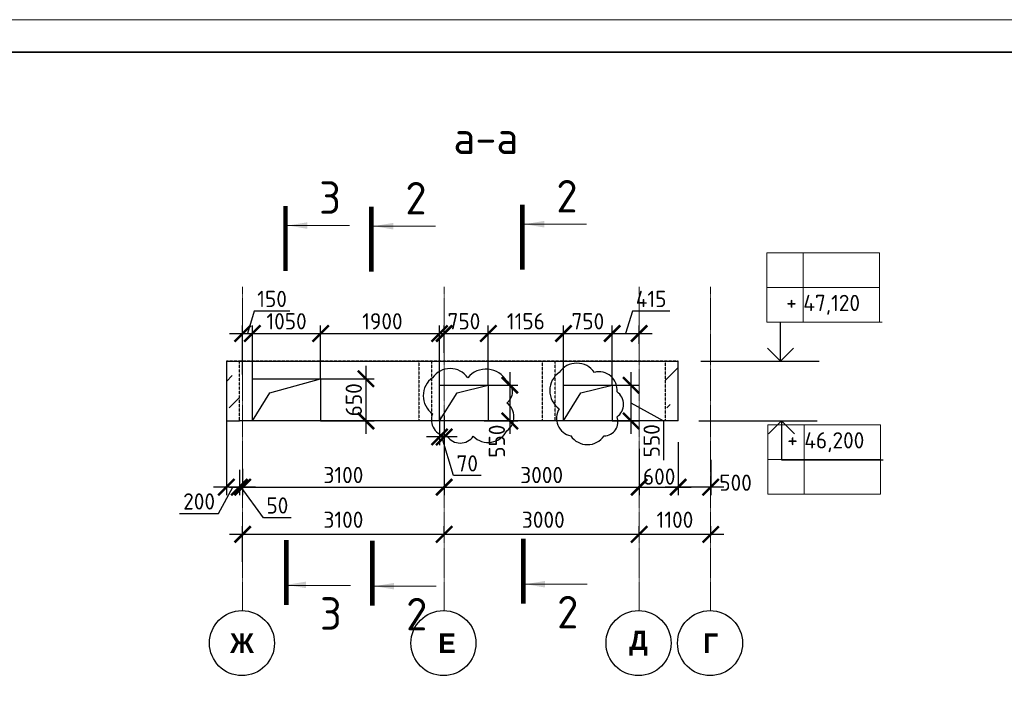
# Model space of a CAD drawing. Header units: millimetres. Extents: x 247266 to 730847, y -636031 to 10052.
# Tile 94 of 256: x 527797 to 542944, y -363981 to -353758. Entities that reach past the tile are written whole.
import ezdxf

# ---------------------------------------------------------------- set-up
doc = ezdxf.new("R2010")
doc.units = ezdxf.units.MM
for name, pattern in [('______5', [1100, 800, -100, 100, -100]), ('________', [0]), ('HIDDEN2', [4.7625, 3.175, -1.5875]), ('осевая', [50.8, 31.75, -6.35, 6.35, -6.35])]:
    doc.linetypes.add(name, pattern=pattern)
for name, color, linetype, lineweight in [('RAZMER', 7, 'Continuous', 15), ('Standard', 7, 'Continuous', 25), ('АС-Таблицы', 7, 'Continuous', 20), ('Оси', 7, '______5', 18), ('отметки', 7, 'Continuous', 18), ('ТОНКИЕ', 7, 'Continuous', 9), ('Узлы', 7, 'Continuous', 0)]:
    doc.layers.add(name, color=color, linetype=linetype, lineweight=lineweight)
for name, color, linetype in [('Исправления', 1, 'Continuous'), ('РАЗМЕРЫ', 7, 'Continuous'), ('ТОЛСТЫЕ_ОСНОВНЫЕ', 7, 'Continuous')]:
    doc.layers.add(name, color=color, linetype=linetype)
doc.styles.add('Century Gothic', font='GOTHIC.TTF')
doc.styles.add('GOST-2.304_Type-B', font='GOST_Common.ttf')
doc.styles.add('ГОСТ', font='GOST_Common.ttf')
doc.dimstyles.new('СПДС', dxfattribs={"dimscale": 100, "dimtxt": 2.5, "dimasz": 2.5, "dimexe": 1.25, "dimexo": 0, "dimtad": 1, "dimdec": 0, "dimtxsty": 'GOST-2.304_Type-B', "dimblk": 'ARCHTICK', "dimcen": 2.5, "dimdle": 2, "dimadec": 0, "dimazin": 2, "dimtfac": 0.75, "dimtdec": 0, "dimtmove": 1, "dimatfit": 3, "dimfxl": 1, "dimtolj": 1, "dimarcsym": 1})

# ---------------------------------------------------------------- blocks, each defined once
blk = doc.blocks.new('*U3687')
at = {"layer": 'ТОЛСТЫЕ_ОСНОВНЫЕ', "lineweight": 35}
blk.add_lwpolyline([(20, 5), (589, 5), (589, 415), (20, 415)], close=True, dxfattribs=at)
at = {"layer": 'ТОНКИЕ'}
blk.add_lwpolyline([(0, 0), (594, 0), (594, 420), (0, 420)], close=True, dxfattribs=at)
blk = doc.blocks.new('_ArchTick')
at = {"color": 0, "linetype": 'ByBlock', "const_width": 0.15}
blk.add_lwpolyline([(-0.5, -0.5), (0.5, 0.5)], dxfattribs=at)
blk = doc.blocks.new('*D3489')
at = {"color": 0, "lineweight": -2}
for p, q in [((550176, -361675), (550176, -361550)), ((551276, -361675), (551276, -361550)), ((551476, -361675), (549976, -361675))]:
    blk.add_line(p, q, dxfattribs=at)
at = {"layer": 'DEFPOINTS', "color": 0, "ltscale": 100}
for p in [(550176, -361675), (550176, -361675), (551276, -361675)]:
    blk.add_point(p, dxfattribs=at)
at = {"color": 0, "lineweight": -2, "ltscale": 100, "xscale": 250, "yscale": 250, "zscale": 250, "rotation": 180}
blk.add_blockref('_ArchTick', (550176, -361675), dxfattribs=at)
at = {"color": 0, "lineweight": -2, "ltscale": 100, "xscale": 250, "yscale": 250, "zscale": 250}
blk.add_blockref('_ArchTick', (551276, -361675), dxfattribs=at)
at = {"color": 0, "lineweight": 0, "ltscale": 100, "insert": (550726, -361450), "char_height": 250, "width": 83333.33, "attachment_point": 5, "style": 'GOST-2.304_Type-B'}
blk.add_mtext('\\A1;1100', dxfattribs=at)
blk = doc.blocks.new('*D3490')
at = {"color": 0, "lineweight": -2}
for p, q in [((547176, -361675), (547176, -361550)), ((550176, -361675), (550176, -361550)), ((550376, -361675), (546976, -361675))]:
    blk.add_line(p, q, dxfattribs=at)
at = {"layer": 'DEFPOINTS', "color": 0, "ltscale": 100}
for p in [(547176, -361675), (547176, -361675), (550176, -361675)]:
    blk.add_point(p, dxfattribs=at)
at = {"color": 0, "lineweight": -2, "ltscale": 100, "xscale": 250, "yscale": 250, "zscale": 250, "rotation": 180}
blk.add_blockref('_ArchTick', (547176, -361675), dxfattribs=at)
at = {"color": 0, "lineweight": -2, "ltscale": 100, "xscale": 250, "yscale": 250, "zscale": 250}
blk.add_blockref('_ArchTick', (550176, -361675), dxfattribs=at)
at = {"color": 0, "lineweight": 0, "ltscale": 100, "insert": (548701, -361450), "char_height": 250, "width": 83333.33, "attachment_point": 5, "style": 'GOST-2.304_Type-B'}
blk.add_mtext('\\A1;3000', dxfattribs=at)
blk = doc.blocks.new('*D3491')
at = {"color": 0, "lineweight": -2}
for p, q in [((544076, -362099), (544076, -361550)), ((547176, -361675), (547176, -361550)), ((547376, -361675), (543876, -361675))]:
    blk.add_line(p, q, dxfattribs=at)
at = {"layer": 'DEFPOINTS', "color": 0, "ltscale": 100}
for p in [(544076, -361675), (547176, -361675), (544076, -362099)]:
    blk.add_point(p, dxfattribs=at)
at = {"color": 0, "lineweight": -2, "ltscale": 100, "xscale": 250, "yscale": 250, "zscale": 250, "rotation": 180}
blk.add_blockref('_ArchTick', (544076, -361675), dxfattribs=at)
at = {"color": 0, "lineweight": -2, "ltscale": 100, "xscale": 250, "yscale": 250, "zscale": 250}
blk.add_blockref('_ArchTick', (547176, -361675), dxfattribs=at)
at = {"color": 0, "lineweight": 0, "ltscale": 100, "insert": (545626, -361450), "char_height": 250, "width": 83333.33, "attachment_point": 5, "style": 'GOST-2.304_Type-B'}
blk.add_mtext('\\A1;3100', dxfattribs=at)
blk = doc.blocks.new('*D3523')
at = {"color": 0, "lineweight": -2}
for p, q in [((561768, -361888), (559818, -361888)), ((560018, -361888), (560018, -362013)), ((561568, -361888), (561568, -362013))]:
    blk.add_line(p, q, dxfattribs=at)
at = {"layer": 'DEFPOINTS', "color": 0, "ltscale": 100}
for p in [(560018, -361888), (560018, -361888), (561568, -361888)]:
    blk.add_point(p, dxfattribs=at)
at = {"color": 0, "lineweight": -2, "ltscale": 100, "xscale": 250, "yscale": 250, "zscale": 250, "rotation": 180}
blk.add_blockref('_ArchTick', (560018, -361888), dxfattribs=at)
at = {"color": 0, "lineweight": -2, "ltscale": 100, "xscale": 250, "yscale": 250, "zscale": 250}
blk.add_blockref('_ArchTick', (561568, -361888), dxfattribs=at)
at = {"color": 0, "lineweight": 0, "ltscale": 100, "insert": (560793, -361663), "char_height": 250, "width": 83333.33, "attachment_point": 5, "style": 'GOST-2.304_Type-B'}
blk.add_mtext('\\A1;1550', dxfattribs=at)
blk = doc.blocks.new('*D3524')
at = {"color": 0, "lineweight": -2}
for p, q in [((560218, -361888), (554118, -361888)), ((554318, -361888), (554318, -362013)), ((560018, -361888), (560018, -362013))]:
    blk.add_line(p, q, dxfattribs=at)
at = {"layer": 'DEFPOINTS', "color": 0, "ltscale": 100}
for p in [(554318, -361888), (554318, -361888), (560018, -361888)]:
    blk.add_point(p, dxfattribs=at)
at = {"color": 0, "lineweight": -2, "ltscale": 100, "xscale": 250, "yscale": 250, "zscale": 250, "rotation": 180}
blk.add_blockref('_ArchTick', (554318, -361888), dxfattribs=at)
at = {"color": 0, "lineweight": -2, "ltscale": 100, "xscale": 250, "yscale": 250, "zscale": 250}
blk.add_blockref('_ArchTick', (560018, -361888), dxfattribs=at)
at = {"color": 0, "lineweight": 0, "ltscale": 100, "insert": (557193, -361663), "char_height": 250, "width": 83333.33, "attachment_point": 5, "style": 'GOST-2.304_Type-B'}
blk.add_mtext('\\A1;5700', dxfattribs=at)
blk = doc.blocks.new('NSY101')
at = {"color": 0, "linetype": 'ByBlock', "lineweight": -2}
blk.add_circle((0, 0), 50, dxfattribs=at)
blk = doc.blocks.new('*D3492')
at = {"color": 0, "lineweight": -2}
for p, q in [((537327, -361675), (537327, -361550)), ((538427, -361675), (538427, -361550)), ((538627, -361675), (537127, -361675))]:
    blk.add_line(p, q, dxfattribs=at)
at = {"layer": 'DEFPOINTS', "color": 0, "ltscale": 100}
for p in [(537327, -361675), (537327, -361675), (538427, -361675)]:
    blk.add_point(p, dxfattribs=at)
at = {"color": 0, "lineweight": -2, "ltscale": 100, "xscale": 250, "yscale": 250, "zscale": 250, "rotation": 180}
blk.add_blockref('_ArchTick', (537327, -361675), dxfattribs=at)
at = {"color": 0, "lineweight": -2, "ltscale": 100, "xscale": 250, "yscale": 250, "zscale": 250}
blk.add_blockref('_ArchTick', (538427, -361675), dxfattribs=at)
at = {"color": 0, "lineweight": 0, "ltscale": 100, "insert": (537877, -361450), "char_height": 250, "width": 83333.33, "attachment_point": 5, "style": 'GOST-2.304_Type-B'}
blk.add_mtext('\\A1;1100', dxfattribs=at)
blk = doc.blocks.new('*D3493')
at = {"color": 0, "lineweight": -2}
for p, q in [((534327, -361675), (534327, -361550)), ((537327, -361675), (537327, -361550)), ((537527, -361675), (534127, -361675))]:
    blk.add_line(p, q, dxfattribs=at)
at = {"layer": 'DEFPOINTS', "color": 0, "ltscale": 100}
for p in [(534327, -361675), (534327, -361675), (537327, -361675)]:
    blk.add_point(p, dxfattribs=at)
at = {"color": 0, "lineweight": -2, "ltscale": 100, "xscale": 250, "yscale": 250, "zscale": 250, "rotation": 180}
blk.add_blockref('_ArchTick', (534327, -361675), dxfattribs=at)
at = {"color": 0, "lineweight": -2, "ltscale": 100, "xscale": 250, "yscale": 250, "zscale": 250}
blk.add_blockref('_ArchTick', (537327, -361675), dxfattribs=at)
at = {"color": 0, "lineweight": 0, "ltscale": 100, "insert": (535852, -361450), "char_height": 250, "width": 83333.33, "attachment_point": 5, "style": 'GOST-2.304_Type-B'}
blk.add_mtext('\\A1;3000', dxfattribs=at)
blk = doc.blocks.new('*D3494')
at = {"color": 0, "lineweight": -2}
for p, q in [((531227, -362099), (531227, -361550)), ((534327, -361675), (534327, -361550)), ((534527, -361675), (531027, -361675))]:
    blk.add_line(p, q, dxfattribs=at)
at = {"layer": 'DEFPOINTS', "color": 0, "ltscale": 100}
for p in [(531227, -361675), (534327, -361675), (531227, -362099)]:
    blk.add_point(p, dxfattribs=at)
at = {"color": 0, "lineweight": -2, "ltscale": 100, "xscale": 250, "yscale": 250, "zscale": 250, "rotation": 180}
blk.add_blockref('_ArchTick', (531227, -361675), dxfattribs=at)
at = {"color": 0, "lineweight": -2, "ltscale": 100, "xscale": 250, "yscale": 250, "zscale": 250}
blk.add_blockref('_ArchTick', (534327, -361675), dxfattribs=at)
at = {"color": 0, "lineweight": 0, "ltscale": 100, "insert": (532777, -361450), "char_height": 250, "width": 83333.33, "attachment_point": 5, "style": 'GOST-2.304_Type-B'}
blk.add_mtext('\\A1;3100', dxfattribs=at)
blk = doc.blocks.new('*D3495')
at = {"layer": 'DEFPOINTS', "color": 0, "ltscale": 100}
for p in [(537927, -360255), (538427, -360527), (537927, -360949)]:
    blk.add_point(p, dxfattribs=at)
at = {"layer": 'РАЗМЕРЫ', "color": 0, "lineweight": -2}
for p, q in [((537927, -360255), (537927, -361074)), ((538427, -360527), (538427, -361074)), ((538627, -360949), (537727, -360949))]:
    blk.add_line(p, q, dxfattribs=at)
at = {"layer": 'РАЗМЕРЫ', "color": 0, "lineweight": -2, "ltscale": 100, "xscale": 250, "yscale": 250, "zscale": 250, "rotation": 180}
blk.add_blockref('_ArchTick', (537927, -360949), dxfattribs=at)
at = {"layer": 'РАЗМЕРЫ', "color": 0, "lineweight": -2, "ltscale": 100, "xscale": 250, "yscale": 250, "zscale": 250}
blk.add_blockref('_ArchTick', (538427, -360949), dxfattribs=at)
at = {"layer": 'РАЗМЕРЫ', "color": 0, "lineweight": 0, "ltscale": 100, "insert": (538810, -360880), "char_height": 250, "attachment_point": 5, "style": 'GOST-2.304_Type-B'}
blk.add_mtext('\\A1;500', dxfattribs=at)
blk = doc.blocks.new('*D3496')
at = {"layer": 'DEFPOINTS', "color": 0, "ltscale": 100}
for p in [(531177, -360683), (531227, -360667), (531177, -360949)]:
    blk.add_point(p, dxfattribs=at)
at = {"layer": 'РАЗМЕРЫ', "color": 0, "lineweight": -2}
for p, q in [((531177, -360683), (531177, -361074)), ((531227, -360667), (531227, -361074)), ((531427, -360949), (530977, -360949)), ((531549, -361418), (531202, -360949)), ((531974, -361418), (531549, -361418))]:
    blk.add_line(p, q, dxfattribs=at)
at = {"layer": 'РАЗМЕРЫ', "color": 0, "lineweight": -2, "ltscale": 100, "xscale": 250, "yscale": 250, "zscale": 250}
blk.add_blockref('_ArchTick', (531177, -360949), dxfattribs=at)
at = {"layer": 'РАЗМЕРЫ', "color": 0, "lineweight": -2, "ltscale": 100, "xscale": 250, "yscale": 250, "zscale": 250, "rotation": 180}
blk.add_blockref('_ArchTick', (531227, -360949), dxfattribs=at)
at = {"layer": 'РАЗМЕРЫ', "color": 0, "lineweight": 0, "ltscale": 100, "insert": (531761, -361230), "char_height": 250, "attachment_point": 5, "style": 'GOST-2.304_Type-B'}
blk.add_mtext('\\A1;50', dxfattribs=at)
blk = doc.blocks.new('*D3497')
at = {"layer": 'DEFPOINTS', "color": 0, "ltscale": 100}
for p in [(530977, -359730), (531177, -360683), (530977, -360949)]:
    blk.add_point(p, dxfattribs=at)
at = {"layer": 'РАЗМЕРЫ', "color": 0, "lineweight": -2}
for p, q in [((530977, -359730), (530977, -361074)), ((531177, -360683), (531177, -361074)), ((531377, -360949), (530777, -360949)), ((530857, -361356), (531077, -360949)), ((530257, -361356), (530857, -361356))]:
    blk.add_line(p, q, dxfattribs=at)
at = {"layer": 'РАЗМЕРЫ', "color": 0, "lineweight": -2, "ltscale": 100, "xscale": 250, "yscale": 250, "zscale": 250, "rotation": 180}
blk.add_blockref('_ArchTick', (530977, -360949), dxfattribs=at)
at = {"layer": 'РАЗМЕРЫ', "color": 0, "lineweight": -2, "ltscale": 100, "xscale": 250, "yscale": 250, "zscale": 250}
blk.add_blockref('_ArchTick', (531177, -360949), dxfattribs=at)
at = {"layer": 'РАЗМЕРЫ', "color": 0, "lineweight": 0, "ltscale": 100, "insert": (530557, -361168), "char_height": 250, "attachment_point": 5, "style": 'GOST-2.304_Type-B'}
blk.add_mtext('\\A1;200', dxfattribs=at)
blk = doc.blocks.new('*T3498')
at = {"layer": 'DEFPOINTS', "color": 8, "linetype": 'ByBlock', "lineweight": 0}
for p, q in [((0, 1067), (1734, 1067)), ((0, 0), (0, 1067)), ((561, 0), (561, 1067)), ((1734, 0), (1734, 1067)), ((0, 533), (1734, 533)), ((0, 0), (1734, 0))]:
    blk.add_line(p, q, dxfattribs=at)
at = {"layer": 'АС-Таблицы', "color": 0, "char_height": 250, "style": 'ГОСТ'}
for s, insert, width, attachment_point in [('+', (461, 967), 361.22, 3), ('46,200', (561, 800), 1173.09, 4)]:
    blk.add_mtext(s, dxfattribs=dict(at, insert=insert, width=width, attachment_point=attachment_point))
blk = doc.blocks.new('*T3511')
at = {"layer": 'DEFPOINTS', "color": 8, "linetype": 'ByBlock', "lineweight": 0}
for p, q in [((0, 0), (1734, 0)), ((0, 0), (0, -1067)), ((561, 0), (561, -1067)), ((1734, 0), (1734, -1067)), ((0, -533), (1734, -533)), ((0, -1067), (1734, -1067))]:
    blk.add_line(p, q, dxfattribs=at)
at = {"layer": 'АС-Таблицы', "color": 0, "char_height": 250, "style": 'ГОСТ'}
for s, insert, width, attachment_point in [('+', (461, -633), 361.22, 3), ('47,120', (561, -800), 1173.09, 4)]:
    blk.add_mtext(s, dxfattribs=dict(at, insert=insert, width=width, attachment_point=attachment_point))
blk = doc.blocks.new('*D3596')
at = {"layer": 'DEFPOINTS', "color": 0, "ltscale": 100}
for p in [(534327, -360357), (531227, -360667), (534327, -360949)]:
    blk.add_point(p, dxfattribs=at)
at = {"layer": 'РАЗМЕРЫ', "color": 0, "lineweight": -2}
for p, q in [((534327, -360357), (534327, -361074)), ((531227, -360667), (531227, -361074)), ((531027, -360949), (534527, -360949))]:
    blk.add_line(p, q, dxfattribs=at)
at = {"layer": 'РАЗМЕРЫ', "color": 0, "lineweight": -2, "ltscale": 100, "xscale": 250, "yscale": 250, "zscale": 250, "rotation": 180}
blk.add_blockref('_ArchTick', (531227, -360949), dxfattribs=at)
at = {"layer": 'РАЗМЕРЫ', "color": 0, "lineweight": -2, "ltscale": 100, "xscale": 250, "yscale": 250, "zscale": 250}
blk.add_blockref('_ArchTick', (534327, -360949), dxfattribs=at)
at = {"layer": 'РАЗМЕРЫ', "color": 0, "ltscale": 100, "insert": (532777, -360762), "char_height": 250, "attachment_point": 5, "style": 'GOST-2.304_Type-B'}
blk.add_mtext('\\A1;3100', dxfattribs=at)
blk = doc.blocks.new('*D3597')
at = {"layer": 'DEFPOINTS', "color": 0, "ltscale": 100}
for p in [(534327, -360357), (537327, -360357), (537327, -360949)]:
    blk.add_point(p, dxfattribs=at)
at = {"layer": 'РАЗМЕРЫ', "color": 0, "lineweight": -2}
for p, q in [((534327, -360357), (534327, -361074)), ((537327, -360357), (537327, -361074)), ((534127, -360949), (537527, -360949))]:
    blk.add_line(p, q, dxfattribs=at)
at = {"layer": 'РАЗМЕРЫ', "color": 0, "lineweight": -2, "ltscale": 100, "xscale": 250, "yscale": 250, "zscale": 250, "rotation": 180}
blk.add_blockref('_ArchTick', (534327, -360949), dxfattribs=at)
at = {"layer": 'РАЗМЕРЫ', "color": 0, "lineweight": -2, "ltscale": 100, "xscale": 250, "yscale": 250, "zscale": 250}
blk.add_blockref('_ArchTick', (537327, -360949), dxfattribs=at)
at = {"layer": 'РАЗМЕРЫ', "color": 0, "ltscale": 100, "insert": (535827, -360762), "char_height": 250, "attachment_point": 5, "style": 'GOST-2.304_Type-B'}
blk.add_mtext('\\A1;3000', dxfattribs=at)
blk = doc.blocks.new('*D3598')
at = {"layer": 'DEFPOINTS', "color": 0, "ltscale": 100}
for p in [(537327, -360357), (537927, -360395), (537927, -360949)]:
    blk.add_point(p, dxfattribs=at)
at = {"layer": 'РАЗМЕРЫ', "color": 0, "lineweight": -2}
for p, q in [((537327, -360357), (537327, -361074)), ((537927, -360395), (537927, -361074)), ((537127, -360949), (538127, -360949))]:
    blk.add_line(p, q, dxfattribs=at)
at = {"layer": 'РАЗМЕРЫ', "color": 0, "lineweight": -2, "ltscale": 100, "xscale": 250, "yscale": 250, "zscale": 250, "rotation": 180}
blk.add_blockref('_ArchTick', (537327, -360949), dxfattribs=at)
at = {"layer": 'РАЗМЕРЫ', "color": 0, "lineweight": -2, "ltscale": 100, "xscale": 250, "yscale": 250, "zscale": 250}
blk.add_blockref('_ArchTick', (537927, -360949), dxfattribs=at)
at = {"layer": 'РАЗМЕРЫ', "color": 0, "ltscale": 100, "insert": (537634, -360786), "char_height": 250, "attachment_point": 5, "style": 'GOST-2.304_Type-B'}
blk.add_mtext('\\A1;600', dxfattribs=at)
blk = doc.blocks.new('*D3599')
at = {"layer": 'DEFPOINTS', "color": 0, "ltscale": 100}
for p in [(531377, -358585), (531227, -359218), (531377, -359280)]:
    blk.add_point(p, dxfattribs=at)
at = {"layer": 'РАЗМЕРЫ', "color": 0, "lineweight": -2}
for p, q in [((531405, -358241), (531302, -358585)), ((531955, -358241), (531405, -358241)), ((531227, -359218), (531227, -358460)), ((531377, -359280), (531377, -358460)), ((531027, -358585), (531577, -358585))]:
    blk.add_line(p, q, dxfattribs=at)
at = {"layer": 'РАЗМЕРЫ', "color": 0, "lineweight": -2, "ltscale": 100, "xscale": 250, "yscale": 250, "zscale": 250, "rotation": 180}
blk.add_blockref('_ArchTick', (531227, -358585), dxfattribs=at)
at = {"layer": 'РАЗМЕРЫ', "color": 0, "lineweight": -2, "ltscale": 100, "xscale": 250, "yscale": 250, "zscale": 250}
blk.add_blockref('_ArchTick', (531377, -358585), dxfattribs=at)
at = {"layer": 'РАЗМЕРЫ', "color": 0, "ltscale": 100, "insert": (531680, -358053), "char_height": 250, "attachment_point": 5, "style": 'GOST-2.304_Type-B'}
blk.add_mtext('\\A1;150', dxfattribs=at)
blk = doc.blocks.new('*D3600')
at = {"layer": 'DEFPOINTS', "color": 0, "ltscale": 100}
for p in [(532427, -358585), (531377, -358870), (532427, -359280)]:
    blk.add_point(p, dxfattribs=at)
at = {"layer": 'РАЗМЕРЫ', "color": 0, "lineweight": -2}
for p, q in [((531377, -358870), (531377, -358460)), ((532427, -359280), (532427, -358460)), ((531177, -358585), (532627, -358585))]:
    blk.add_line(p, q, dxfattribs=at)
at = {"layer": 'РАЗМЕРЫ', "color": 0, "lineweight": -2, "ltscale": 100, "xscale": 250, "yscale": 250, "zscale": 250, "rotation": 180}
blk.add_blockref('_ArchTick', (531377, -358585), dxfattribs=at)
at = {"layer": 'РАЗМЕРЫ', "color": 0, "lineweight": -2, "ltscale": 100, "xscale": 250, "yscale": 250, "zscale": 250}
blk.add_blockref('_ArchTick', (532427, -358585), dxfattribs=at)
at = {"layer": 'РАЗМЕРЫ', "color": 0, "ltscale": 100, "insert": (531902, -358397), "char_height": 250, "attachment_point": 5, "style": 'GOST-2.304_Type-B'}
blk.add_mtext('\\A1;1050', dxfattribs=at)
blk = doc.blocks.new('*D3601')
at = {"layer": 'DEFPOINTS', "color": 0, "ltscale": 100}
for p in [(532427, -359280), (532427, -359930), (533124, -359930)]:
    blk.add_point(p, dxfattribs=at)
at = {"layer": 'РАЗМЕРЫ', "color": 0, "lineweight": -2}
for p, q in [((533124, -359080), (533124, -360130)), ((532427, -359280), (533249, -359280)), ((532427, -359930), (533249, -359930))]:
    blk.add_line(p, q, dxfattribs=at)
at = {"layer": 'РАЗМЕРЫ', "color": 0, "lineweight": -2, "ltscale": 100, "xscale": 250, "yscale": 250, "zscale": 250}
for p, rotation in [((533124, -359280), 90), ((533124, -359930), 270)]:
    blk.add_blockref('_ArchTick', p, dxfattribs=dict(at, rotation=rotation))
at = {"layer": 'РАЗМЕРЫ', "color": 0, "ltscale": 100, "insert": (532937, -359605), "char_height": 250, "attachment_point": 5, "rotation": 90, "style": 'GOST-2.304_Type-B'}
blk.add_mtext('\\A1;650', dxfattribs=at)
blk = doc.blocks.new('*D3602')
at = {"layer": 'DEFPOINTS', "color": 0, "ltscale": 100}
for p in [(534327, -358585), (534327, -358882), (532427, -359280)]:
    blk.add_point(p, dxfattribs=at)
at = {"layer": 'РАЗМЕРЫ', "color": 0, "lineweight": -2}
for p, q in [((532427, -359280), (532427, -358460)), ((534327, -358882), (534327, -358460)), ((532227, -358585), (534527, -358585))]:
    blk.add_line(p, q, dxfattribs=at)
at = {"layer": 'РАЗМЕРЫ', "color": 0, "lineweight": -2, "ltscale": 100, "xscale": 250, "yscale": 250, "zscale": 250, "rotation": 180}
blk.add_blockref('_ArchTick', (532427, -358585), dxfattribs=at)
at = {"layer": 'РАЗМЕРЫ', "color": 0, "lineweight": -2, "ltscale": 100, "xscale": 250, "yscale": 250, "zscale": 250}
blk.add_blockref('_ArchTick', (534327, -358585), dxfattribs=at)
at = {"layer": 'РАЗМЕРЫ', "color": 0, "ltscale": 100, "insert": (533377, -358397), "char_height": 250, "attachment_point": 5, "style": 'GOST-2.304_Type-B'}
blk.add_mtext('\\A1;1900', dxfattribs=at)
blk = doc.blocks.new('*D3603')
at = {"layer": 'DEFPOINTS', "color": 0, "ltscale": 100}
for p in [(535006, -358585), (534256, -359380), (535006, -359380)]:
    blk.add_point(p, dxfattribs=at)
at = {"layer": 'РАЗМЕРЫ', "color": 0, "lineweight": -2}
for p, q in [((534256, -359380), (534256, -358460)), ((535006, -359380), (535006, -358460)), ((534056, -358585), (535206, -358585))]:
    blk.add_line(p, q, dxfattribs=at)
at = {"layer": 'РАЗМЕРЫ', "color": 0, "lineweight": -2, "ltscale": 100, "xscale": 250, "yscale": 250, "zscale": 250, "rotation": 180}
blk.add_blockref('_ArchTick', (534256, -358585), dxfattribs=at)
at = {"layer": 'РАЗМЕРЫ', "color": 0, "lineweight": -2, "ltscale": 100, "xscale": 250, "yscale": 250, "zscale": 250}
blk.add_blockref('_ArchTick', (535006, -358585), dxfattribs=at)
at = {"layer": 'РАЗМЕРЫ', "color": 0, "ltscale": 100, "insert": (534631, -358397), "char_height": 250, "attachment_point": 5, "style": 'GOST-2.304_Type-B'}
blk.add_mtext('\\A1;750', dxfattribs=at)
blk = doc.blocks.new('*D3604')
at = {"layer": 'DEFPOINTS', "color": 0, "ltscale": 100}
for p in [(536912, -358585), (536162, -359380), (536912, -359380)]:
    blk.add_point(p, dxfattribs=at)
at = {"layer": 'РАЗМЕРЫ', "color": 0, "lineweight": -2}
for p, q in [((536162, -359380), (536162, -358460)), ((536912, -359380), (536912, -358460)), ((535962, -358585), (537112, -358585))]:
    blk.add_line(p, q, dxfattribs=at)
at = {"layer": 'РАЗМЕРЫ', "color": 0, "lineweight": -2, "ltscale": 100, "xscale": 250, "yscale": 250, "zscale": 250, "rotation": 180}
blk.add_blockref('_ArchTick', (536162, -358585), dxfattribs=at)
at = {"layer": 'РАЗМЕРЫ', "color": 0, "lineweight": -2, "ltscale": 100, "xscale": 250, "yscale": 250, "zscale": 250}
blk.add_blockref('_ArchTick', (536912, -358585), dxfattribs=at)
at = {"layer": 'РАЗМЕРЫ', "color": 0, "ltscale": 100, "insert": (536537, -358397), "char_height": 250, "attachment_point": 5, "style": 'GOST-2.304_Type-B'}
blk.add_mtext('\\A1;750', dxfattribs=at)
blk = doc.blocks.new('*D3605')
at = {"layer": 'DEFPOINTS', "color": 0, "ltscale": 100}
for p in [(536162, -358585), (536162, -358585), (535006, -359380)]:
    blk.add_point(p, dxfattribs=at)
at = {"layer": 'РАЗМЕРЫ', "color": 0, "lineweight": -2}
for p, q in [((535006, -359380), (535006, -358460)), ((536162, -358585), (536162, -358460)), ((534806, -358585), (536362, -358585))]:
    blk.add_line(p, q, dxfattribs=at)
at = {"layer": 'РАЗМЕРЫ', "color": 0, "lineweight": -2, "ltscale": 100, "xscale": 250, "yscale": 250, "zscale": 250, "rotation": 180}
blk.add_blockref('_ArchTick', (535006, -358585), dxfattribs=at)
at = {"layer": 'РАЗМЕРЫ', "color": 0, "lineweight": -2, "ltscale": 100, "xscale": 250, "yscale": 250, "zscale": 250}
blk.add_blockref('_ArchTick', (536162, -358585), dxfattribs=at)
at = {"layer": 'РАЗМЕРЫ', "color": 0, "ltscale": 100, "insert": (535584, -358397), "char_height": 250, "attachment_point": 5, "style": 'GOST-2.304_Type-B'}
blk.add_mtext('\\A1;1156', dxfattribs=at)
blk = doc.blocks.new('*D3606')
at = {"layer": 'DEFPOINTS', "color": 0, "ltscale": 100}
for p in [(537327, -358585), (537327, -358743), (536912, -359380)]:
    blk.add_point(p, dxfattribs=at)
at = {"layer": 'РАЗМЕРЫ', "color": 0, "lineweight": -2}
for p, q in [((537222, -358241), (537119, -358585)), ((537798, -358241), (537222, -358241)), ((536912, -359380), (536912, -358460)), ((537327, -358743), (537327, -358460)), ((536712, -358585), (537527, -358585))]:
    blk.add_line(p, q, dxfattribs=at)
at = {"layer": 'РАЗМЕРЫ', "color": 0, "lineweight": -2, "ltscale": 100, "xscale": 250, "yscale": 250, "zscale": 250, "rotation": 180}
blk.add_blockref('_ArchTick', (536912, -358585), dxfattribs=at)
at = {"layer": 'РАЗМЕРЫ', "color": 0, "lineweight": -2, "ltscale": 100, "xscale": 250, "yscale": 250, "zscale": 250}
blk.add_blockref('_ArchTick', (537327, -358585), dxfattribs=at)
at = {"layer": 'РАЗМЕРЫ', "color": 0, "ltscale": 100, "insert": (537510, -358053), "char_height": 250, "attachment_point": 5, "style": 'GOST-2.304_Type-B'}
blk.add_mtext('\\A1;415', dxfattribs=at)
blk = doc.blocks.new('*D3607')
at = {"layer": 'DEFPOINTS', "color": 0, "ltscale": 100}
for p in [(534918, -359380), (534943, -359930), (535337, -359930)]:
    blk.add_point(p, dxfattribs=at)
at = {"layer": 'РАЗМЕРЫ', "color": 0, "lineweight": -2}
for p, q in [((535337, -359180), (535337, -360130)), ((534918, -359380), (535462, -359380)), ((534943, -359930), (535462, -359930))]:
    blk.add_line(p, q, dxfattribs=at)
at = {"layer": 'РАЗМЕРЫ', "color": 0, "lineweight": -2, "ltscale": 100, "xscale": 250, "yscale": 250, "zscale": 250}
for p, rotation in [((535337, -359380), 90), ((535337, -359930), 270)]:
    blk.add_blockref('_ArchTick', p, dxfattribs=dict(at, rotation=rotation))
at = {"layer": 'РАЗМЕРЫ', "color": 0, "ltscale": 100, "insert": (535138, -360242), "char_height": 250, "attachment_point": 5, "rotation": 90, "style": 'GOST-2.304_Type-B'}
blk.add_mtext('\\A1;550', dxfattribs=at)
blk = doc.blocks.new('*D3608')
at = {"layer": 'DEFPOINTS', "color": 0, "ltscale": 100}
for p in [(536912, -359380), (537203, -359380), (536912, -359930)]:
    blk.add_point(p, dxfattribs=at)
at = {"layer": 'РАЗМЕРЫ', "color": 0, "lineweight": -2}
for p, q in [((537203, -360130), (537203, -359180)), ((536912, -359380), (537328, -359380)), ((537707, -359934), (537203, -359655)), ((536912, -359930), (537328, -359930)), ((537707, -360535), (537707, -359934))]:
    blk.add_line(p, q, dxfattribs=at)
at = {"layer": 'РАЗМЕРЫ', "color": 0, "lineweight": -2, "ltscale": 100, "xscale": 250, "yscale": 250, "zscale": 250}
for p, rotation in [((537203, -359380), 90), ((537203, -359930), 270)]:
    blk.add_blockref('_ArchTick', p, dxfattribs=dict(at, rotation=rotation))
at = {"layer": 'РАЗМЕРЫ', "color": 0, "ltscale": 100, "insert": (537519, -360235), "char_height": 250, "attachment_point": 5, "rotation": 90, "style": 'GOST-2.304_Type-B'}
blk.add_mtext('\\A1;550', dxfattribs=at)
blk = doc.blocks.new('*D3609')
at = {"layer": 'DEFPOINTS', "color": 0, "ltscale": 100}
for p in [(534257, -359850), (534327, -359850), (534257, -360176)]:
    blk.add_point(p, dxfattribs=at)
at = {"layer": 'РАЗМЕРЫ', "color": 0, "lineweight": -2}
for p, q in [((534257, -359850), (534257, -360301)), ((534327, -359850), (534327, -360301)), ((534527, -360176), (534057, -360176)), ((534470, -360771), (534292, -360176)), ((534894, -360771), (534470, -360771))]:
    blk.add_line(p, q, dxfattribs=at)
at = {"layer": 'РАЗМЕРЫ', "color": 0, "lineweight": -2, "ltscale": 100, "xscale": 250, "yscale": 250, "zscale": 250}
blk.add_blockref('_ArchTick', (534257, -360176), dxfattribs=at)
at = {"layer": 'РАЗМЕРЫ', "color": 0, "lineweight": -2, "ltscale": 100, "xscale": 250, "yscale": 250, "zscale": 250, "rotation": 180}
blk.add_blockref('_ArchTick', (534327, -360176), dxfattribs=at)
at = {"layer": 'РАЗМЕРЫ', "color": 0, "ltscale": 100, "insert": (534682, -360583), "char_height": 250, "attachment_point": 5, "style": 'GOST-2.304_Type-B'}
blk.add_mtext('\\A1;70', dxfattribs=at)

msp = doc.modelspace()

# ---------------------------------------------------------------- hatches: boundary and pattern name
at = {"layer": 'РАЗМЕРЫ', "transparency": 33554648}
h = msp.add_hatch(dxfattribs=at)
h.set_pattern_fill('ANSI35', color=256, scale=100)
h.set_pattern_definition([(45, (1344.2, 2336.64), (-449.0128, 449.0128), []), (45, (1793.2, 2336.64), (-449.0128, 449.0128), [793.75, -158.75, 0, -158.75])])
h.paths.add_polyline_path([(531176.69, -359009.81), (530976.69, -359009.81), (530976.69, -359729.81), (531176.69, -359729.81)])
h.paths.add_polyline_path([(537926.69, -359009.81), (537726.69, -359009.81), (537726.69, -359729.81), (537926.69, -359729.81)])

# ---------------------------------------------------------------- linework, layer by layer
at = {"linetype": 'HIDDEN2', "transparency": 33554687}
for p, q in [((537926.69, -359009.81, 3100), (530976.69, -359009.81, 3100)), ((531176.69, -359929.81, 3100), (531176.69, -359009.81, 3100)), ((533936.69, -359009.81, 3100), (533936.69, -359929.81, 3100)), ((534136.69, -359929.81, 3100), (534136.69, -359009.81, 3100)), ((535836.69, -359009.81, 3100), (535836.69, -359929.81, 3100)), ((536036.69, -359929.81, 3100), (536036.69, -359009.81, 3100)), ((537726.69, -359009.81, 3100), (537726.69, -359929.81, 3100))]:
    msp.add_line(p, q, dxfattribs=at)
at = {"elevation": 3100}
for points in [[(538272.98, -359009.81), (540096.65, -359009.81)], [(539217.67, -359009.81), (540052.23, -359009.81)], [(538242.79, -359929.81), (540066.46, -359929.81)]]:
    msp.add_lwpolyline(points, dxfattribs=at)
at = {"layer": 'RAZMER', "ltscale": 100}
for p, q in [((539501.12, -358408.04, 3100), (541063.62, -358408.04, 3100)), ((539501.12, -358410.69, 3100), (541063.62, -358410.69, 3100)), ((539501.12, -358410.69, 3100), (541063.62, -358410.69, 3100)), ((539517.16, -360528.94, 3100), (541079.66, -360528.94, 3100)), ((539517.16, -360528.94, 3100), (541079.66, -360528.94, 3100)), ((539517.16, -360531.58, 3100), (541079.66, -360531.58, 3100))]:
    msp.add_line(p, q, dxfattribs=at)
at = {"layer": 'Standard', "linetype": '________', "lineweight": 30, "transparency": 33554687}
for p, q in [((530976.69, -359009.81, 3100), (530976.69, -359929.81, 3100)), ((530976.69, -359009.81, 3100), (537926.69, -359009.81, 3100)), ((534146.69, -359009.81, 3100), (535836.69, -359009.81, 3100)), ((537926.69, -359929.81, 3100), (537926.69, -359009.81, 3100)), ((530976.69, -359929.81, 3100), (531176.69, -359929.81, 3100)), ((537531.7, -359929.81, 3100), (531176.69, -359929.81, 3100)), ((534621.69, -359929.81, 3100), (533801.69, -359929.81, 3100)), ((536511.69, -359929.81, 3100), (535621.69, -359929.81, 3100)), ((537926.69, -359929.81, 3100), (537531.7, -359929.81, 3100))]:
    msp.add_line(p, q, dxfattribs=at)
at = {"layer": 'Standard', "linetype": '________', "lineweight": 30, "transparency": 33554687, "elevation": 3100}
for points in [[(531376.69, -359279.81), (532426.64, -359279.81), (532426.64, -359929.81), (531376.69, -359929.81)], [(534256.21, -359379.81), (535006.16, -359379.81), (535006.16, -359929.81), (534256.21, -359929.81)], [(536161.75, -359379.81), (536911.69, -359379.81), (536911.69, -359929.81), (536161.75, -359929.81)]]:
    msp.add_lwpolyline(points, close=True, dxfattribs=at)
at = {"layer": 'Исправления', "elevation": 3100}
for points in [[(534149.13, -359264.96, 0.52056705), (534149.13, -359819.36, 0.52056705), (534373.2, -360166.28, 0.52056705), (534774.56, -360166.28, 0.52056705), (535290.43, -360079.87, 0.52056705), (535290.43, -359653.97, 0.52056705), (535290.43, -359318.82, 0.52056705), (534688.57, -359264.96, 0.52056705)], [(536097.55, -359183.02, 0.52056705), (536097.55, -359741.46, 0.52056705), (536274.09, -360159.98, 0.52056705), (536788.63, -360159.98, 0.52056705), (536986.64, -359866.45, 0.52056705), (536986.64, -359482.53, 0.52056705), (536638.84, -359183.02, 0.52056705)]]:
    msp.add_lwpolyline(points, format="xyb", close=True, dxfattribs=at)
at = {"layer": 'Оси', "linetype": 'осевая', "lineweight": 0, "ltscale": 0.3, "transparency": 33554687}
for p, q in [((531226.69, -362843.83, 3100), (531226.69, -357869.22, 3100)), ((534326.69, -362843.83, 3100), (534326.69, -357869.22, 3100)), ((537326.69, -362843.83, 3100), (537326.69, -357869.22, 3100)), ((538426.69, -362843.83, 3100), (538426.69, -357869.22, 3100))]:
    msp.add_line(p, q, dxfattribs=at)
at = {"layer": 'отметки', "linetype": 'Continuous', "lineweight": 25, "ltscale": 100}
for p, q in [((539499.6, -359009.81, 3100), (539499.6, -358409.81, 3100)), ((539515.63, -359929.81, 3100), (539515.63, -360529.81, 3100))]:
    msp.add_line(p, q, dxfattribs=at)
at = {"layer": 'отметки', "linetype": 'Continuous', "lineweight": 25, "ltscale": 100, "elevation": 3100}
for points in [[(539299.6, -358809.81), (539499.6, -359009.81), (539699.6, -358809.81)], [(539315.63, -360129.81), (539515.63, -359929.81), (539715.63, -360129.81)]]:
    msp.add_lwpolyline(points, dxfattribs=at)
at = {"layer": 'РАЗМЕРЫ', "elevation": 3100}
for points in [[(531376.69, -359929.81), (531645.48, -359499.39), (532426.64, -359279.81)], [(534256.21, -359929.81), (534525, -359499.39), (535006.16, -359379.81)], [(536161.75, -359929.81), (536430.54, -359499.39), (536911.69, -359379.81)]]:
    msp.add_lwpolyline(points, dxfattribs=at)
at = {"layer": 'Узлы', "linetype": 'Continuous', "lineweight": 0}
for p, q in [((531921.49, -356924.14, 3100), (532871.49, -356924.14, 3100)), ((533243.04, -356934.15, 3500), (534193.04, -356934.15, 3500)), ((535565.81, -356903.46, 3500), (536515.81, -356903.46, 3500)), ((535578.54, -362441.57, 3300), (536528.54, -362441.57, 3300)), ((531934.23, -362462.25, 2900), (532884.23, -362462.25, 2900)), ((533255.77, -362472.25, 3300), (534205.77, -362472.25, 3300))]:
    msp.add_line(p, q, dxfattribs=at)
at = {"layer": 'Узлы', "linetype": 'Continuous', "lineweight": 0, "const_width": 70}
for points, elevation in [([(531886.49, -356624.14), (531886.49, -357624.14)], 3100), ([(533208.04, -356634.15), (533208.04, -357634.15)], 3500), ([(535530.81, -356603.46), (535530.81, -357603.46)], 3500), ([(531899.23, -362762.25), (531899.23, -361762.25)], 2900), ([(533220.77, -362772.25), (533220.77, -361772.25)], 3300), ([(535543.54, -362741.57), (535543.54, -361741.57)], 3300)]:
    msp.add_lwpolyline(points, dxfattribs=dict(at, elevation=elevation))
at = {"layer": 'Узлы', "linetype": 'Continuous', "lineweight": 0}
for points in [[(535565.81, -356903.46, 3500), (535866.26, -356953.74, 3500), (535866.26, -356853.18, 3500)], [(531921.49, -356924.14, 3100), (532221.94, -356974.42, 3100), (532221.94, -356873.87, 3100)], [(533243.04, -356934.15, 3500), (533543.49, -356984.42, 3500), (533543.49, -356883.87, 3500)], [(531899.23, -362452.02, 2900), (532199.68, -362502.3, 2900), (532199.68, -362401.75, 2900)], [(533255.77, -362472.25, 3300), (533556.23, -362522.53, 3300), (533556.23, -362421.98, 3300)], [(535578.54, -362441.57, 3300), (535878.99, -362491.84, 3300), (535878.99, -362391.29, 3300)]]:
    msp.add_solid(points, dxfattribs=at)

# ---------------------------------------------------------------- block references
at = {"xscale": 100, "yscale": 100, "zscale": 100}
msp.add_blockref('*U3687', (525254.49, -395757.64, 3100), dxfattribs=at)
for name, p in [('*T3511', (539290.18, -357344.02, 3100)), ('*T3498', (539306.21, -361057.31, 3100))]:
    msp.add_blockref(name, p)
at = {"layer": 'Оси', "linetype": 'Continuous', "lineweight": 25, "transparency": 33554687, "xscale": 9.999999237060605, "yscale": 9.999999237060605, "zscale": 9.999999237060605, "rotation": 90.00000000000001}
for p in [(531216.59, -363347.44, 3100), (534316.59, -363347.44, 3100), (537316.59, -363347.44, 3100), (538416.59, -363347.44, 3100)]:
    msp.add_blockref('NSY101', p, dxfattribs=at)

# ---------------------------------------------------------------- texts
at = {"layer": 'Оси', "linetype": 'Continuous', "lineweight": 25, "transparency": 33554687, "char_height": 300, "attachment_point": 5, "style": 'Century Gothic'}
for s, insert, width in [('\\A1;{\\fCentury Gothic|i0|b1;\\H300.000000;\\W1.000000;\\C16;Ж}\\P', (531216.59, -363347.44, 3100), 540), ('\\A1;{\\fCentury Gothic|i0|b1;\\H300.000000;\\W1.000000;\\C16; Е}\\P', (534316.59, -363347.44, 3100), 480), ('\\A1;{\\fCentury Gothic|i0|b1;\\H300.000000;\\W1.000000;\\C16;Д}\\P', (537316.59, -363347.44, 3100), 470), ('\\A1;{\\fCentury Gothic|i0|b1;\\H300.000000;\\W1.000000;\\C16;Г}\\P', (538426.69, -363347.44, 3100), 345)]:
    msp.add_mtext(s, dxfattribs=dict(at, insert=insert, width=width))
at = {"layer": 'РАЗМЕРЫ', "insert": (534968.31, -355573.31, 3100), "char_height": 500, "attachment_point": 5, "style": 'GOST-2.304_Type-B'}
msp.add_mtext_dynamic_manual_height_columns('а-а', width=3941.2128, gutter_width=625, heights=[0], dxfattribs=at)
at = {"layer": 'Узлы', "linetype": 'Continuous', "lineweight": 0, "char_height": 500, "attachment_point": 5, "style": 'GOST-2.304_Type-B'}
for s, insert in [('3', (532571.49, -356494.14, 3100)), ('2', (533893.04, -356504.15, 3500)), ('2', (536215.81, -356473.46, 3500)), ('3', (532584.23, -362892.25, 2900)), ('2', (533905.77, -362902.25, 3300)), ('2', (536228.54, -362871.57, 3300))]:
    msp.add_mtext_dynamic_manual_height_columns(s, width=723.8798, gutter_width=25, heights=[0], dxfattribs=dict(at, insert=insert))

# ---------------------------------------------------------------- dimensions: what is measured, and where the dimension line sits
at = {"lineweight": 0}
for base, p1, p2, picture, middle in [((531226.69, -361675.02, 3100), (534326.69, -361675.02, 3100), (531226.69, -362098.55, 3100), '*D3494', (532776.69, -361675.02, 3100)), ((534326.69, -361675.02, 3100), (537326.69, -361675.02, 3100), (534326.69, -361675.02, 3100), '*D3493', (535851.85, -361675.02, 3100)), ((537326.69, -361675.02, 3100), (538426.69, -361675.02, 3100), (537326.69, -361675.02, 3100), '*D3492', (537876.69, -361675.02, 3100)), ((544076.06, -361675.02, 3100), (547176.06, -361675.02, 3100), (544076.06, -362098.55, 3100), '*D3491', (545626.06, -361675.02, 3100)), ((547176.06, -361675.02, 3100), (550176.06, -361675.02, 3100), (547176.06, -361675.02, 3100), '*D3490', (548701.21, -361675.02, 3100)), ((550176.06, -361675.02, 3100), (551276.06, -361675.02, 3100), (550176.06, -361675.02, 3100), '*D3489', (550726.06, -361675.02, 3100)), ((554317.87, -361888.23, 3100), (560017.87, -361888.23, 3100), (554317.87, -361888.23, 3100), '*D3524', (557193.03, -361888.23, 3100)), ((560017.87, -361888.23, 3100), (561567.87, -361888.23, 3100), (560017.87, -361888.23, 3100), '*D3523', (560792.87, -361888.23, 3100))]:
    dim = msp.add_linear_dim(base=base, p1=p1, p2=p2, angle=180, dimstyle='СПДС', override={"dimgap": 1}, dxfattribs=at)
    dim.commit()
    dim.dimension.update_dxf_attribs({"geometry": picture, "text_midpoint": middle, "dimtype": 160})
at = {"layer": 'РАЗМЕРЫ'}
for base, p1, p2, picture, middle in [((531376.69, -358584.57, 3100), (531226.69, -359217.59, 3100), (531376.69, -359279.81, 3100), '*D3599', (531467.36, -358053.07, 3100)), ((537326.69, -358584.57, 3100), (536911.69, -359379.81, 3100), (537326.69, -358742.79, 3100), '*D3606', (537284.86, -358053.07, 3100)), ((532426.64, -358584.57, 3100), (531376.69, -358869.69, 3100), (532426.64, -359279.81, 3100), '*D3600', (531901.67, -358396.94, 3100)), ((534326.69, -358584.57, 3100), (532426.64, -359279.81, 3100), (534326.69, -358881.9, 3100), '*D3602', (533376.67, -358396.94, 3100)), ((535006.16, -358584.57, 3100), (534256.21, -359379.81, 3100), (535006.16, -359379.81, 3100), '*D3603', (534631.18, -358396.69, 3100)), ((536161.75, -358584.57, 3100), (535006.16, -359379.81, 3100), (536161.75, -358584.57, 3100), '*D3605', (535583.95, -358396.94, 3100)), ((536911.69, -358584.57, 3100), (536161.75, -359379.81, 3100), (536911.69, -359379.81, 3100), '*D3604', (536536.72, -358396.69, 3100)), ((534256.69, -360176.06, 3100), (534326.69, -359849.78, 3100), (534256.69, -359849.78, 3100), '*D3609', (534532.66, -360583.06, 3100))]:
    dim = msp.add_linear_dim(base=base, p1=p1, p2=p2, dimstyle='СПДС', dxfattribs=at)
    dim.commit()
    dim.dimension.update_dxf_attribs({"geometry": picture, "text_midpoint": middle})
for base, p1, p2, angle, picture, middle in [((533124.41, -359929.81, 3100), (532426.64, -359279.81, 3100), (532426.64, -359929.81, 3100), 90, '*D3601', (532936.78, -359604.81, 3100)), ((534326.69, -360949.49, 3100), (531226.69, -360667.01, 2540), (534326.69, -360356.52, 3100), 180, '*D3596', (532776.69, -360761.87, 3100)), ((537326.69, -360949.49, 3100), (534326.69, -360356.52, 3100), (537326.69, -360356.52, 3100), 180, '*D3597', (535826.69, -360761.87, 3100))]:
    dim = msp.add_linear_dim(base=base, p1=p1, p2=p2, angle=angle, dimstyle='СПДС', dxfattribs=at)
    dim.commit()
    dim.dimension.update_dxf_attribs({"geometry": picture, "text_midpoint": middle})
for base, p1, p2, angle, picture, middle in [((535336.62, -359929.81, 3100), (534917.8, -359379.81, 3100), (534943.47, -359929.81, 3100), 90, '*D3607', (535325.39, -360242.17, 3100)), ((537203.03, -359379.81, 3100), (536911.69, -359929.81, 3100), (536911.69, -359379.81, 3100), 90, '*D3608', (537706.84, -359996.93, 3100)), ((537926.69, -360949.49, 3100), (537326.69, -360356.52, 3100), (537926.69, -360395.32, 3100), 180, '*D3598', (537634.07, -360974.06, 3100))]:
    dim = msp.add_linear_dim(base=base, p1=p1, p2=p2, angle=angle, dimstyle='СПДС', dxfattribs=at)
    dim.commit()
    dim.dimension.update_dxf_attribs({"geometry": picture, "text_midpoint": middle, "dimtype": 160})
at = {"layer": 'РАЗМЕРЫ', "lineweight": 0}
for base, p1, p2, picture, middle in [((530976.69, -360949.49, 3100), (531176.69, -360683.35, 2900), (530976.69, -359729.81, 3100), '*D3497', (530794.99, -361355.74, 3100)), ((537926.69, -360949.49, 3100), (538426.69, -360526.99, 2540), (537926.69, -360255.24, 2900), '*D3495', (538810.34, -361067.21, 3100)), ((531176.69, -360949.49, 3100), (531226.69, -360667.01, 2540), (531176.69, -360683.35, 2900), '*D3496', (531611.24, -361417.98, 3100))]:
    dim = msp.add_linear_dim(base=base, p1=p1, p2=p2, angle=180, dimstyle='СПДС', dxfattribs=at)
    dim.commit()
    dim.dimension.update_dxf_attribs({"geometry": picture, "text_midpoint": middle, "dimtype": 160})

doc.saveas('drawing.dxf')
